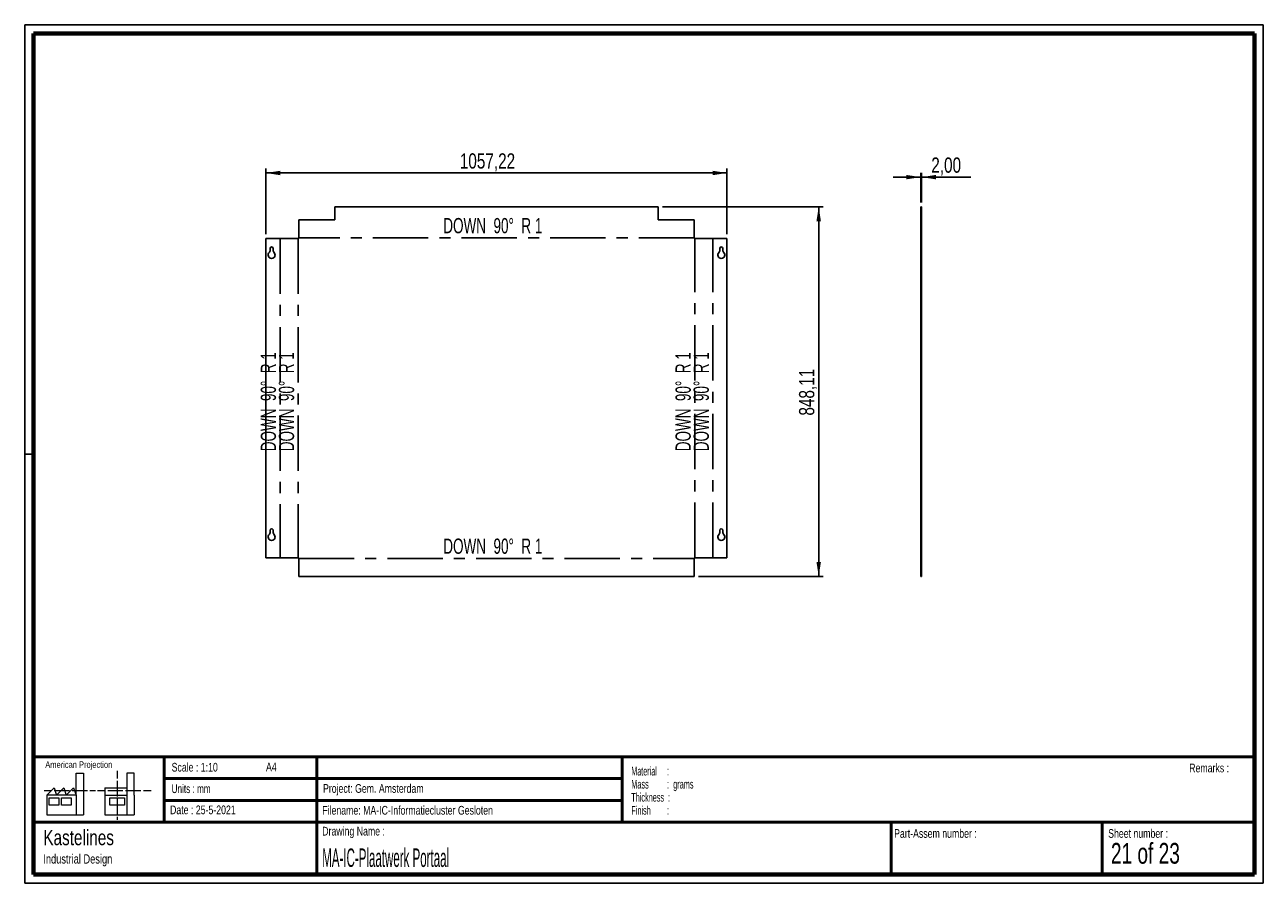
# Paper-space layout 'Sheet8' of a CAD drawing. Header units: millimetres. Extents: x 7 to 291, y 7 to 204.
import ezdxf

# ---------------------------------------------------------------- set-up
doc = ezdxf.new("R2010")
doc.units = ezdxf.units.MM
doc.linetypes.add('CENTERX2', pattern=[20.32, 12.7, -2.54, 2.54, -2.54])
for name, color, linetype in [('BORDERS', 7, 'Continuous'), ('DRAWING', 7, 'Continuous'), ('TEXT_SHEET_FORMAT', 7, 'Continuous')]:
    doc.layers.add(name, color=color, linetype=linetype)
doc.styles.add('SLDTEXTSTYLE0', font='TXT', dxfattribs={"width": 0.7})
doc.styles.add('SLDTEXTSTYLE1', font='TXT', dxfattribs={"width": 0.75})
doc.styles.add('SLDTEXTSTYLE10', font='TXT', dxfattribs={"width": 0.660714})
doc.styles.add('SLDTEXTSTYLE3', font='TXT', dxfattribs={"width": 0.5675})
doc.styles.add('SLDTEXTSTYLE4', font='TXT', dxfattribs={"width": 0.55})
doc.styles.add('SLDTEXTSTYLE5', font='TXT', dxfattribs={"width": 0.605})
doc.styles.add('SLDTEXTSTYLE6', font='TXT', dxfattribs={"width": 0.549})
doc.styles.add('SLDTEXTSTYLE7', font='TXT', dxfattribs={"width": 0.467045})
doc.styles.add('SLDTEXTSTYLE9', font='TXT', dxfattribs={"width": 0.6875})
doc.dimstyles.new('SLDDIMSTYLE8', dxfattribs={"dimtxt": 3.5, "dimasz": 3.302, "dimexe": 0, "dimexo": 0.0625, "dimgap": 0.875, "dimtad": 1, "dimlfac": 10, "dimrnd": 1e-09, "dimzin": 12, "dimdsep": 46, "dimtxsty": 'SLDTEXTSTYLE1', "dimsah": 1, "dimcen": 0.09, "dimadec": 0, "dimazin": 3, "dimtfac": 1, "dimtmove": 0, "dimatfit": 0, "dimfxl": 1, "dimfrac": 2, "dimtolj": 1, "dimtzin": 12, "dimarcsym": 0})
doc.dimstyles.new('SLDDIMSTYLE9', dxfattribs={"dimtxt": 3.5, "dimasz": 3.302, "dimexe": 0, "dimexo": 0.0625, "dimgap": 0.875, "dimtad": 1, "dimlfac": 10, "dimrnd": 1e-09, "dimzin": 12, "dimdsep": 46, "dimtxsty": 'SLDTEXTSTYLE1', "dimsah": 1, "dimcen": 0.09, "dimadec": 0, "dimazin": 3, "dimtfac": 1, "dimtofl": 0, "dimtmove": 0, "dimatfit": 3, "dimfxl": 1, "dimfrac": 2, "dimtolj": 1, "dimtzin": 12, "dimarcsym": 0})

# ---------------------------------------------------------------- blocks, each defined once
blk = doc.blocks.new('SW_NOTE_0_78')
at = {"layer": 'TEXT_SHEET_FORMAT', "color": 0, "char_height": 2, "attachment_point": 1}
for s, insert, style in [('Material     :', (0, 2.58), 'SLDTEXTSTYLE3'), ('Mass         :  grams', (0, -0.42), 'SLDTEXTSTYLE4'), ('Thickness  :', (0, -3.42), 'SLDTEXTSTYLE5'), ('Finish        :', (0, -6.42), 'SLDTEXTSTYLE6')]:
    blk.add_mtext(s, dxfattribs=dict(at, insert=insert, style=style))
blk = doc.blocks.new('SW_NOTE_0_79')
at = {"layer": 'DRAWING', "color": 0, "attachment_point": 1, "style": 'SLDTEXTSTYLE1'}
for s, insert, char_height in [('Kastelines', (0, 4.51), 3.5), ('Industrial Design', (0, -1.09), 2.1167)]:
    blk.add_mtext(s, dxfattribs=dict(at, insert=insert, char_height=char_height))
blk = doc.blocks.new('_D_195')
at = {"layer": 'DRAWING', "color": 7}
for p, q in [((152.79, 162.01), (189.63, 162.01)), ((188.63, 77.2), (188.63, 162.01)), ((161.07, 77.2), (189.63, 77.2))]:
    blk.add_line(p, q, dxfattribs=at)
for points in [[(188.63, 162.01), (188.12, 158.71), (189.14, 158.71)], [(188.63, 77.2), (189.14, 80.51), (188.12, 80.51)]]:
    blk.add_solid(points, dxfattribs=at)
at = {"layer": 'DRAWING', "color": 7, "insert": (184.12, 114.1), "char_height": 3.5, "attachment_point": 1, "rotation": 90, "style": 'SLDTEXTSTYLE1'}
blk.add_mtext('848,11', dxfattribs=at)
blk = doc.blocks.new('_D_196')
at = {"layer": 'DRAWING', "color": 7}
for p, q in [((61.88, 155.74), (61.88, 170.77)), ((167.6, 155.74), (167.6, 170.77)), ((167.6, 169.77), (61.88, 169.77))]:
    blk.add_line(p, q, dxfattribs=at)
for points in [[(61.88, 169.77), (65.18, 169.26), (65.18, 170.28)], [(167.6, 169.77), (164.3, 170.28), (164.3, 169.26)]]:
    blk.add_solid(points, dxfattribs=at)
at = {"layer": 'DRAWING', "color": 7, "insert": (106.33, 174.28), "char_height": 3.5, "attachment_point": 1, "style": 'SLDTEXTSTYLE1'}
blk.add_mtext('1057,22', dxfattribs=at)
blk = doc.blocks.new('_D_197')
at = {"layer": 'DRAWING', "color": 7}
for p, q in [((212.02, 168.82), (205.67, 168.82)), ((212.02, 163.01), (212.02, 169.82)), ((212.02, 168.82), (212.22, 168.82)), ((212.22, 163.01), (212.22, 169.82)), ((212.22, 168.82), (223.5, 168.82))]:
    blk.add_line(p, q, dxfattribs=at)
for points in [[(212.02, 168.82), (208.72, 169.32), (208.72, 168.31)], [(212.22, 168.82), (215.52, 168.31), (215.52, 169.32)]]:
    blk.add_solid(points, dxfattribs=at)
at = {"layer": 'DRAWING', "color": 7, "insert": (214.45, 173.33), "char_height": 3.5, "attachment_point": 1, "style": 'SLDTEXTSTYLE1'}
blk.add_mtext('2,00', dxfattribs=at)

psp = doc.layouts.new('Sheet8')

# ---------------------------------------------------------------- linework, layer by layer
at = {"color": 7, "linetype": 'Continuous', "lineweight": 25}
for p, q in [((77.6875, 162.0148), (77.6875, 159.0148)), ((77.6875, 162.0148), (151.7875, 162.0148)), ((151.7875, 162.0148), (151.7875, 159.0148)), ((212.0219, 162.0148), (212.2219, 162.0148)), ((212.0219, 162.0148), (212.0219, 159.0148)), ((212.2219, 162.0148), (212.2219, 159.0148)), ((69.4052, 154.7416), (69.4052, 159.0148)), ((77.6875, 159.0148), (69.4052, 159.0148)), ((160.0699, 159.0148), (151.7875, 159.0148)), ((160.0699, 159.0148), (160.0699, 154.7416)), ((212.0219, 159.0148), (212.2219, 159.0148)), ((212.0219, 159.0148), (212.0219, 154.7416)), ((212.2219, 159.0148), (212.2219, 154.7416)), ((61.8765, 81.4769), (61.8765, 154.7416)), ((61.8765, 154.7416), (69.4052, 154.7416)), ((160.0699, 154.7416), (167.5986, 154.7416)), ((167.5986, 154.7416), (167.5986, 81.4769)), ((212.0219, 154.7416), (212.0219, 81.4769)), ((212.0219, 154.7416), (212.2219, 154.7416)), ((212.2219, 154.7416), (212.2219, 81.4769)), ((62.8265, 152.4592), (62.8265, 151.9429)), ((63.5265, 151.9429), (63.5265, 152.4592)), ((165.9486, 152.4592), (165.9486, 151.9429)), ((166.6486, 151.9429), (166.6486, 152.4592)), ((62.8265, 87.7592), (62.8265, 87.2429)), ((63.5265, 87.2429), (63.5265, 87.7592)), ((165.9486, 87.7592), (165.9486, 87.2429)), ((166.6486, 87.2429), (166.6486, 87.7592)), ((69.4052, 81.4769), (61.8765, 81.4769)), ((69.4052, 77.2037), (69.4052, 81.4769)), ((167.5986, 81.4769), (160.0699, 81.4769)), ((160.0699, 81.4769), (160.0699, 77.2037)), ((212.0219, 81.4769), (212.2219, 81.4769)), ((212.0219, 81.4769), (212.0219, 77.2037)), ((212.2219, 81.4769), (212.2219, 77.2037)), ((69.4052, 77.2037), (160.0699, 77.2037)), ((212.0219, 77.2037), (212.2219, 77.2037))]:
    psp.add_line(p, q, dxfattribs=at)
at = {"color": 7, "linetype": 'CENTERX2'}
for p, q in [((65.1042, 154.7416), (65.1042, 81.4769)), ((69.2598, 154.7416), (69.2598, 81.4769)), ((160.0699, 154.887), (69.4052, 154.887)), ((160.2153, 81.4769), (160.2153, 154.7416)), ((164.3708, 81.4769), (164.3708, 154.7416)), ((69.4052, 81.3315), (160.0699, 81.3315))]:
    psp.add_line(p, q, dxfattribs=at)
at = {"color": 7, "linetype": 'Continuous', "lineweight": 25}
for centre, radius, start, end in [((63.1765, 150.9592), 0.8, 130.832217, 49.167783), ((62.3265, 151.9429), 0.5, 310.832217, 0), ((63.1765, 152.4592), 0.35, 0, 180), ((64.0265, 151.9429), 0.5, 180, 229.167783), ((166.2986, 150.9592), 0.8, 130.832217, 49.167783), ((165.4486, 151.9429), 0.5, 310.832217, 0), ((166.2986, 152.4592), 0.35, 0, 180), ((167.1486, 151.9429), 0.5, 180, 229.167783), ((63.1765, 87.7592), 0.35, 0, 180), ((166.2986, 87.7592), 0.35, 360, 180), ((63.1765, 86.2592), 0.8, 130.832217, 49.167783), ((62.3265, 87.2429), 0.5, 310.832217, 0), ((64.0265, 87.2429), 0.5, 180, 229.167783), ((166.2986, 86.2592), 0.8, 130.832217, 49.167783), ((165.4486, 87.2429), 0.5, 310.832217, 0), ((167.1486, 87.2429), 0.5, 180, 229.167783)]:
    psp.add_arc(centre, radius, start, end, dxfattribs=at)
at = {"layer": 'BORDERS', "lineweight": 70}
for p, q in [((8.5696, 8.7839), (8.5696, 201.7839)), ((8.5696, 201.7839), (288.5696, 201.7839)), ((288.5696, 201.7839), (288.5696, 8.7839)), ((288.5696, 8.7839), (8.5696, 8.7839))]:
    psp.add_line(p, q, dxfattribs=at)
at = {"layer": 'BORDERS', "lineweight": 50}
for p, q in [((8.5696, 35.7839), (288.5696, 35.7839)), ((38.5696, 35.7839), (38.5696, 20.7839)), ((73.5696, 35.7839), (73.5696, 8.7839)), ((143.5696, 35.7839), (143.5696, 20.7839)), ((38.5696, 30.7839), (143.5696, 30.7839)), ((38.5696, 25.7839), (143.5696, 25.7839)), ((8.5696, 20.7839), (288.5696, 20.7839)), ((205.2225, 8.7839), (205.2225, 20.7839)), ((253.6509, 8.7839), (253.6509, 20.7839))]:
    psp.add_line(p, q, dxfattribs=at)
at = {"layer": 'TEXT_SHEET_FORMAT'}
for p, q in [((6.5696, 203.7839), (290.5696, 203.7839)), ((6.5696, 203.7839), (6.5696, 6.7839)), ((290.5696, 203.7839), (290.5696, 6.7839)), ((6.5696, 105.2839), (8.6215, 105.2839)), ((6.5696, 6.7839), (290.5696, 6.7839))]:
    psp.add_line(p, q, dxfattribs=at)
at = {"layer": 'TEXT_SHEET_FORMAT', "color": 7, "linetype": 'Continuous', "lineweight": 18}
for p, q in [((18.3208, 26.9711), (18.3208, 32.0361)), ((18.3208, 32.0361), (20.0027, 32.0361)), ((20.0027, 32.0361), (20.0027, 22.4704)), ((27.7328, 32.596), (27.7328, 30.8389)), ((31.6542, 32.0317), (29.9723, 32.0317)), ((29.9723, 32.0317), (29.9723, 22.466)), ((31.6542, 26.9668), (31.6542, 32.0317)), ((11.5933, 26.9711), (13.2752, 28.6594)), ((13.2752, 28.6594), (13.8375, 26.9711)), ((13.8375, 26.9711), (15.5194, 28.6594)), ((15.5194, 28.6594), (16.0814, 26.9711)), ((16.0814, 26.9711), (17.7632, 28.6594)), ((17.7632, 28.6594), (18.3208, 26.9711)), ((24.9266, 28.655), (24.9266, 26.9668)), ((24.9266, 28.655), (29.9723, 28.655)), ((27.7328, 30.2516), (27.7328, 28.4899)), ((27.7328, 28.4899), (27.7328, 26.7282)), ((10.9809, 28.0997), (12.736, 28.0997)), ((18.3208, 26.9711), (11.5933, 26.9711)), ((11.5933, 26.9711), (11.5933, 22.4704)), ((12.1556, 26.4115), (14.3995, 26.4115)), ((12.1556, 24.7231), (12.1556, 26.4115)), ((13.321, 28.0997), (15.076, 28.0997)), ((14.3995, 26.4115), (14.3995, 24.7231)), ((14.957, 26.4115), (17.2012, 26.4115)), ((14.957, 24.7231), (14.957, 26.4115)), ((15.076, 28.0997), (16.8309, 28.0997)), ((17.2012, 26.4115), (17.2012, 24.7231)), ((17.4159, 28.0997), (19.1711, 28.0997)), ((18.3208, 26.9711), (18.3208, 22.4704)), ((19.1711, 28.0997), (20.926, 28.0997)), ((21.511, 28.0997), (22.8089, 28.0997)), ((23.2447, 28.0953), (24.9952, 28.0953)), ((24.9266, 26.9668), (29.9723, 26.9668)), ((24.9266, 26.9668), (24.9266, 22.466)), ((25.5802, 28.0953), (27.3352, 28.0953)), ((26.0509, 26.4071), (29.4147, 26.4071)), ((26.0509, 24.7187), (26.0509, 26.4071)), ((27.3352, 28.0953), (29.0902, 28.0953)), ((27.7328, 26.1409), (27.7328, 24.3793)), ((29.4147, 26.4071), (29.4147, 24.7187)), ((29.6752, 28.0953), (31.4303, 28.0953)), ((31.4303, 28.0953), (33.1853, 28.0953)), ((31.6542, 26.9668), (31.6542, 22.466)), ((33.7703, 28.0953), (35.5252, 28.0953)), ((14.3995, 24.7231), (12.1556, 24.7231)), ((17.2012, 24.7231), (14.957, 24.7231)), ((29.4147, 24.7187), (26.0509, 24.7187)), ((27.7328, 24.3793), (27.7328, 22.6175)), ((11.5933, 22.4704), (18.3208, 22.4704)), ((18.3208, 22.4704), (20.0027, 22.4704)), ((24.9266, 22.466), (31.6542, 22.466)), ((27.7328, 22.0302), (27.7328, 21.342))]:
    psp.add_line(p, q, dxfattribs=at)

# ---------------------------------------------------------------- block references
at = {"layer": 'DRAWING'}
psp.add_blockref('SW_NOTE_0_79', (10.8265, 14.511), dxfattribs=at)
at = {"layer": 'TEXT_SHEET_FORMAT', "color": 218}
psp.add_blockref('SW_NOTE_0_78', (145.6526, 30.9309), dxfattribs=at)

# ---------------------------------------------------------------- texts
at = {"color": 7, "linetype": 'Continuous', "lineweight": 0, "char_height": 3.5, "attachment_point": 2, "style": 'SLDTEXTSTYLE10'}
for insert in [(113.9075, 159.4349), (113.9075, 85.8793)]:
    psp.add_mtext('DOWN  90°  R 1', dxfattribs=dict(at, insert=insert))
at = {"color": 7, "linetype": 'Continuous', "lineweight": 0, "char_height": 3.5, "attachment_point": 2, "rotation": 90, "style": 'SLDTEXTSTYLE10'}
for insert in [(60.6764, 117.2792), (64.8319, 117.2792), (155.7875, 117.2792), (159.943, 117.2792)]:
    psp.add_mtext('DOWN  90°  R 1', dxfattribs=dict(at, insert=insert))
at = {"layer": 'TEXT_SHEET_FORMAT', "attachment_point": 1}
for s, insert, char_height, style in [('American Projection', (11.2772, 34.7557), 1.5, 'SLDTEXTSTYLE1'), ('Scale : 1:10', (40.2454, 34.4082), 2, 'SLDTEXTSTYLE1'), ('A4', (61.8906, 34.4862), 2, 'SLDTEXTSTYLE1'), ('Remarks :', (273.5956, 34.2358), 2, 'SLDTEXTSTYLE1'), ('Units : mm', (40.2393, 29.4761), 2, 'SLDTEXTSTYLE0'), ('Project: Gem. Amsterdam', (74.9564, 29.538), 2, 'SLDTEXTSTYLE1'), ('Date : 25-5-2021', (39.8865, 24.6218), 2, 'SLDTEXTSTYLE1'), ('Filename: MA-IC-Informatiecluster Gesloten', (74.7977, 24.5313), 2, 'SLDTEXTSTYLE1'), ('Drawing Name :', (74.7803, 19.7365), 2, 'SLDTEXTSTYLE1'), ('Part-Assem number :', (205.9266, 19.2104), 2, 'SLDTEXTSTYLE1'), ('Sheet number :', (255.0112, 19.2104), 2, 'SLDTEXTSTYLE1'), ('21 of 23', (255.6343, 16.0396), 4.7625, 'SLDTEXTSTYLE9')]:
    psp.add_mtext(s, dxfattribs=dict(at, insert=insert, char_height=char_height, style=style))
at = {"layer": 'TEXT_SHEET_FORMAT', "color": 218, "insert": (74.7803, 14.7617), "char_height": 4.233333, "attachment_point": 1, "style": 'SLDTEXTSTYLE7'}
psp.add_mtext('MA-IC-Plaatwerk Portaal', dxfattribs=at)

# ---------------------------------------------------------------- dimensions: what is measured, and where the dimension line sits
at = {"layer": 'DRAWING', "color": 7}
for base, p1, p2, dimstyle, picture, middle in [((61.8765, 169.773), (167.5986, 154.7416), (61.8765, 154.7416), 'SLDDIMSTYLE9', '_D_196', (114.7375, 169.773)), ((212.2219, 168.8152), (212.0219, 162.0148), (212.2219, 162.0148), 'SLDDIMSTYLE8', '_D_197', (218.9781, 168.8152))]:
    dim = psp.add_linear_dim(base=base, p1=p1, p2=p2, dimstyle=dimstyle, dxfattribs=at)
    dim.commit()
    dim.dimension.update_dxf_attribs({"geometry": picture, "text_midpoint": middle, "dimtype": 160})
dim = psp.add_linear_dim(base=(188.6309, 162.0148), p1=(160.0699, 77.2037), p2=(151.7875, 162.0148), angle=90, dimstyle='SLDDIMSTYLE9', dxfattribs=at)
dim.commit()
dim.dimension.update_dxf_attribs({"geometry": '_D_195', "text_midpoint": (188.6309, 121.2166), "dimtype": 160})

doc.saveas('drawing.dxf')
